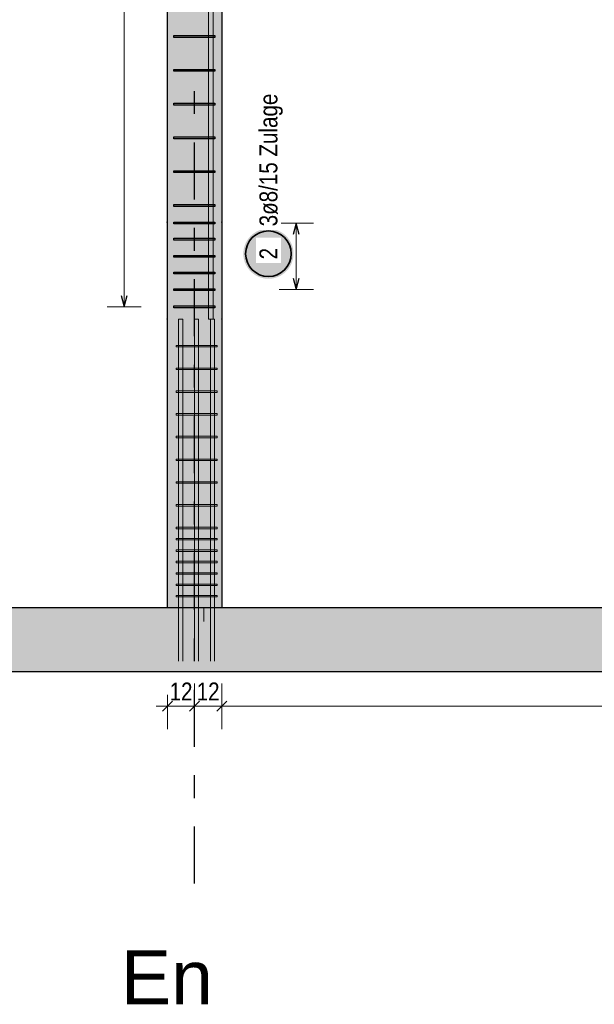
# Model space of a CAD drawing. Header units: millimetres. Extents: x -17.3 to 56.2, y -13.9 to 21.4.
# Tile 48 of 56: x 48.5 to 51, y -13.9 to -9.6. Entities that reach past the tile are written whole.
import ezdxf
from ezdxf.enums import TextEntityAlignment as Align

# ---------------------------------------------------------------- set-up
doc = ezdxf.new("R2010")
doc.units = ezdxf.units.MM
doc.linetypes.add('DASHDOTX2', pattern=[2, 1, -0.5, 0, -0.5])
doc.linetypes.add('HIDDEN', pattern=[0.375, 0.25, -0.125])
for name, color, linetype, lineweight in [('Achsen', 7, 'Continuous', 20), ('Bewehrung', 7, 'Continuous', 20), ('einlesen aus Plan EG', 7, 'Continuous', 20), ('Geschnittene Kanten', 7, 'Continuous', 20), ('Schraffuren', 7, 'Continuous', 20)]:
    doc.layers.add(name, color=color, linetype=linetype, lineweight=lineweight)
doc.styles.add('Arial', font='arial.ttf')
doc.styles.add('Arial Narrow', font='ARIALN.TTF')
doc.dimstyles.new('Arch_Strakon_dimstyle', dxfattribs={"dimtxt": 8.75, "dimasz": 1, "dimexe": 1.25, "dimexo": 0.0625, "dimgap": 1, "dimtad": 0, "dimdec": 5, "dimzin": 12, "dimdsep": 46, "dimtxsty": 'Arial Narrow', "dimblk": 'Arrowhead_Tick', "dimsah": 1, "dimcen": 0, "dimse1": 1, "dimse2": 1, "dimclrd": 6, "dimclrt": 2, "dimazin": 0, "dimtfac": 1, "dimtdec": 4, "dimtmove": 0, "dimatfit": 3, "dimldrblk": 'NONE', "dimfxl": 1, "dimtvp": 1, "dimtolj": 1, "dimtzin": 0, "dimlwd": 13, "dimarcsym": 2})

# ---------------------------------------------------------------- blocks, each defined once
blk = doc.blocks.new('Arrowhead_Tick')
at = {"color": 0, "linetype": 'Continuous', "lineweight": -2}
for p, q in [((0, 10), (0, -5)), ((-1, 0), (0, 0)), ((5, 0), (0, 0))]:
    blk.add_line(p, q, dxfattribs=at)
at = {"color": 2, "linetype": 'Continuous', "lineweight": 35}
blk.add_line((2.21, 2.21), (-2.21, -2.21), dxfattribs=at)
blk = doc.blocks.new('*D11')
at = {"layer": 'Defpoints', "color": 0}
for p in [(49.1178, -12.1426), (49.2355, -12.575), (49.2355, -13.3527)]:
    blk.add_point(p, dxfattribs=at)
at = {"layer": 'einlesen aus Plan EG', "color": 6, "linetype": 'Continuous', "lineweight": 13}
blk.add_line((49.1278, -12.575), (49.2255, -12.575), dxfattribs=at)
at = {"layer": 'einlesen aus Plan EG', "color": 6, "lineweight": 13, "xscale": 0.01, "yscale": 0.01, "zscale": 0.01}
blk.add_blockref('Arrowhead_Tick', (49.2355, -12.575), dxfattribs=at)
at = {"layer": 'einlesen aus Plan EG', "color": 6, "lineweight": 13, "xscale": 0.01, "yscale": 0.01, "zscale": 0.01, "rotation": 180}
blk.add_blockref('Arrowhead_Tick', (49.1178, -12.575), dxfattribs=at)
at = {"layer": 'einlesen aus Plan EG', "color": 2, "lineweight": 35, "insert": (49.1767, -12.5105), "char_height": 0.07875, "attachment_point": 5, "style": 'Arial Narrow'}
blk.add_mtext('\\A1;12', dxfattribs=at)
blk = doc.blocks.new('_None')
blk = doc.blocks.new('*D12')
at = {"layer": 'Defpoints', "color": 0}
for p in [(49.3555, -12.1426), (49.3555, -12.575), (49.2355, -13.3527)]:
    blk.add_point(p, dxfattribs=at)
at = {"layer": 'einlesen aus Plan EG', "color": 6, "linetype": 'Continuous', "lineweight": 13}
blk.add_line((49.2455, -12.575), (49.3455, -12.575), dxfattribs=at)
at = {"layer": 'einlesen aus Plan EG', "color": 6, "lineweight": 13, "xscale": 0.01, "yscale": 0.01, "zscale": 0.01}
blk.add_blockref('Arrowhead_Tick', (49.3555, -12.575), dxfattribs=at)
at = {"layer": 'einlesen aus Plan EG', "color": 6, "lineweight": 13, "xscale": 0.01, "yscale": 0.01, "zscale": 0.01, "rotation": 180}
blk.add_blockref('Arrowhead_Tick', (49.2355, -12.575), dxfattribs=at)
at = {"layer": 'einlesen aus Plan EG', "color": 2, "lineweight": 35, "insert": (49.2955, -12.5105), "char_height": 0.07875, "attachment_point": 5, "style": 'Arial Narrow'}
blk.add_mtext('\\A1;12', dxfattribs=at)
blk = doc.blocks.new('*D13')
at = {"layer": 'Defpoints', "color": 0}
for p in [(49.3555, -12.1426), (53.1755, -12.1426), (53.1755, -12.575)]:
    blk.add_point(p, dxfattribs=at)
at = {"layer": 'einlesen aus Plan EG', "color": 6, "linetype": 'Continuous', "lineweight": 13}
blk.add_line((49.3655, -12.575), (53.1655, -12.575), dxfattribs=at)
at = {"layer": 'einlesen aus Plan EG', "color": 6, "lineweight": 13, "xscale": 0.01, "yscale": 0.01, "zscale": 0.01}
blk.add_blockref('Arrowhead_Tick', (53.1755, -12.575), dxfattribs=at)
at = {"layer": 'einlesen aus Plan EG', "color": 6, "lineweight": 13, "xscale": 0.01, "yscale": 0.01, "zscale": 0.01, "rotation": 180}
blk.add_blockref('Arrowhead_Tick', (49.3555, -12.575), dxfattribs=at)
at = {"layer": 'einlesen aus Plan EG', "color": 2, "lineweight": 35, "insert": (51.2655, -12.5098), "char_height": 0.07875, "attachment_point": 5, "style": 'Arial Narrow'}
blk.add_mtext('\\A1;3.82', dxfattribs=at)

msp = doc.modelspace()

# ---------------------------------------------------------------- hatches: boundary and pattern name
at = {"layer": 'Bewehrung', "lineweight": 25, "true_color": 0xffffff}
msp.add_hatch(color=7, dxfattribs=at).paths.add_polyline_path([(49.669961, -10.590965), (49.669894, -10.587126), (49.669693, -10.583292), (49.669358, -10.579467), (49.66889, -10.575656), (49.66829, -10.571864), (49.667557, -10.568095), (49.666693, -10.564354), (49.6657, -10.560645), (49.664577, -10.556973), (49.663327, -10.553343), (49.661951, -10.549758), (49.660451, -10.546224), (49.658828, -10.542744), (49.657085, -10.539323), (49.655224, -10.535965), (49.653246, -10.532674), (49.651155, -10.529454), (49.648953, -10.526309), (49.646642, -10.523242), (49.644226, -10.520258), (49.641707, -10.517361), (49.639088, -10.514553), (49.636373, -10.511838), (49.633565, -10.509219), (49.630667, -10.5067), (49.627684, -10.504284), (49.624617, -10.501973), (49.621472, -10.499771), (49.618252, -10.49768), (49.614961, -10.495702), (49.611603, -10.493841), (49.608182, -10.492098), (49.604702, -10.490475), (49.601167, -10.488975), (49.597583, -10.487599), (49.593953, -10.486349), (49.590281, -10.485226), (49.586572, -10.484232), (49.582831, -10.483369), (49.579062, -10.482636), (49.57527, -10.482036), (49.571459, -10.481568), (49.567634, -10.481233), (49.5638, -10.481032), (49.559961, -10.480965), (49.556122, -10.481032), (49.552288, -10.481233), (49.548463, -10.481568), (49.544652, -10.482036), (49.540859, -10.482636), (49.53709, -10.483369), (49.533349, -10.484232), (49.529641, -10.485226), (49.525969, -10.486349), (49.522339, -10.487599), (49.518754, -10.488975), (49.51522, -10.490475), (49.51174, -10.492098), (49.508319, -10.493841), (49.504961, -10.495702), (49.50167, -10.49768), (49.49845, -10.499771), (49.495304, -10.501973), (49.492238, -10.504284), (49.489254, -10.5067), (49.486356, -10.509219), (49.483548, -10.511838), (49.480833, -10.514553), (49.478215, -10.517361), (49.475696, -10.520258), (49.47328, -10.523242), (49.470969, -10.526309), (49.468767, -10.529454), (49.466675, -10.532674), (49.464698, -10.535965), (49.462837, -10.539323), (49.461093, -10.542744), (49.459471, -10.546224), (49.457971, -10.549758), (49.456595, -10.553343), (49.455345, -10.556973), (49.454222, -10.560645), (49.453228, -10.564354), (49.452365, -10.568095), (49.451632, -10.571864), (49.451031, -10.575656), (49.450563, -10.579467), (49.450229, -10.583292), (49.450028, -10.587126), (49.449961, -10.590965), (49.450028, -10.594804), (49.450229, -10.598638), (49.450563, -10.602463), (49.451031, -10.606274), (49.451632, -10.610066), (49.452365, -10.613835), (49.453228, -10.617576), (49.454222, -10.621285), (49.455345, -10.624957), (49.456595, -10.628587), (49.457971, -10.632172), (49.459471, -10.635706), (49.461093, -10.639186), (49.462837, -10.642607), (49.464698, -10.645965), (49.466675, -10.649256), (49.468767, -10.652476), (49.470969, -10.655621), (49.47328, -10.658688), (49.475696, -10.661672), (49.478215, -10.664569), (49.480833, -10.667377), (49.483548, -10.670092), (49.486356, -10.672711), (49.489254, -10.67523), (49.492238, -10.677646), (49.495304, -10.679957), (49.49845, -10.682159), (49.50167, -10.68425), (49.504961, -10.686228), (49.508319, -10.688089), (49.51174, -10.689832), (49.51522, -10.691455), (49.518754, -10.692955), (49.522339, -10.694331), (49.525969, -10.695581), (49.529641, -10.696704), (49.533349, -10.697698), (49.53709, -10.698561), (49.540859, -10.699294), (49.544652, -10.699894), (49.548463, -10.700362), (49.552288, -10.700697), (49.556122, -10.700898), (49.559961, -10.700965), (49.5638, -10.700898), (49.567634, -10.700697), (49.571459, -10.700362), (49.57527, -10.699894), (49.579062, -10.699294), (49.582831, -10.698561), (49.586572, -10.697698), (49.590281, -10.696704), (49.593953, -10.695581), (49.597583, -10.694331), (49.601167, -10.692955), (49.604702, -10.691455), (49.608182, -10.689832), (49.611603, -10.688089), (49.614961, -10.686228), (49.618252, -10.68425), (49.621472, -10.682159), (49.624617, -10.679957), (49.627684, -10.677646), (49.630667, -10.67523), (49.633565, -10.672711), (49.636373, -10.670092), (49.639088, -10.667377), (49.641707, -10.664569), (49.644226, -10.661672), (49.646642, -10.658688), (49.648953, -10.655621), (49.651155, -10.652476), (49.653246, -10.649256), (49.655224, -10.645965), (49.657085, -10.642607), (49.658828, -10.639186), (49.660451, -10.635706), (49.661951, -10.632172), (49.663327, -10.628587), (49.664577, -10.624957), (49.6657, -10.621285), (49.666693, -10.617576), (49.667557, -10.613835), (49.66829, -10.610066), (49.66889, -10.606274), (49.669358, -10.602463), (49.669693, -10.598638)])
at = {"layer": 'Schraffuren', "lineweight": 13, "true_color": 0xd7ffd7}
for points in [[(49.355527, -12.142594), (49.355527, -5.892592), (49.115527, -5.892592), (49.115527, -12.142594)], [(54.433513, -12.422586), (54.433513, -12.142586), (48.31211, -12.142586), (48.31211, -12.422586)]]:
    msp.add_hatch(color=254, dxfattribs=at).paths.add_polyline_path(points)

# ---------------------------------------------------------------- linework, layer by layer
at = {"color": 9, "linetype": 'Continuous', "lineweight": 0}
msp.add_line((38.94688, -12.142594), (56.245814, -12.142594), dxfattribs=at)
at = {"color": 3, "linetype": 'HIDDEN', "lineweight": 25, "ltscale": 0.25}
for p, q in [((49.115527, -12.142586), (49.117832, -12.142586)), ((49.117832, -12.142586), (49.124661, -12.142586)), ((49.124661, -12.142586), (49.13575, -12.142586)), ((49.13575, -12.142586), (49.150674, -12.142586)), ((49.150674, -12.142586), (49.168858, -12.142586)), ((49.168858, -12.142586), (49.189605, -12.142586)), ((49.189605, -12.142586), (49.212116, -12.142586)), ((49.212116, -12.142586), (49.235527, -12.142586)), ((49.235527, -12.142586), (49.258937, -12.142586)), ((49.258937, -12.142586), (49.281449, -12.142586)), ((49.281449, -12.142586), (49.302195, -12.142586)), ((49.302195, -12.142586), (49.320379, -12.142586)), ((49.320379, -12.142586), (49.335303, -12.142586)), ((49.335303, -12.142586), (49.346392, -12.142586)), ((49.346392, -12.142586), (49.353221, -12.142586)), ((49.353221, -12.142586), (49.355527, -12.142586))]:
    msp.add_line(p, q, dxfattribs=at)
at = {"color": 9, "linetype": 'Continuous', "lineweight": 0}
for centre in [(49.115527, -10.877594), (49.355527, -10.877594)]:
    msp.add_circle(centre, 0.00111, dxfattribs=at)
at = {"layer": 'Achsen', "color": 3, "linetype": 'DASHDOTX2', "lineweight": 25, "ltscale": 0.25}
msp.add_line((49.23552, -13.352658), (49.23552, -9.775102), dxfattribs=at)
at = {"layer": 'Achsen', "color": 10, "linetype": 'Continuous'}
for p, q in [((49.165411, -10.877579), (49.183911, -10.877579)), ((49.165411, -12.377579), (49.165411, -10.877579)), ((49.183911, -10.877579), (49.183911, -12.377579)), ((49.235411, -10.877579), (49.253911, -10.877579)), ((49.235411, -12.377579), (49.235411, -10.877579)), ((49.253911, -10.877579), (49.253911, -12.377579)), ((49.305411, -12.377579), (49.305411, -10.877579)), ((49.323911, -10.877579), (49.323911, -12.377579)), ((49.154641, -10.999578), (49.154641, -10.993078)), ((49.154641, -10.993078), (49.334661, -10.993078)), ((49.334661, -10.999578), (49.154641, -10.999578)), ((49.334661, -10.993078), (49.334661, -10.999578)), ((49.154641, -11.099238), (49.154641, -11.092738)), ((49.154641, -11.092738), (49.334661, -11.092738)), ((49.334661, -11.092738), (49.334661, -11.099238)), ((49.334661, -11.099238), (49.154641, -11.099238)), ((49.154641, -11.198897), (49.154641, -11.192397)), ((49.154641, -11.192397), (49.334661, -11.192397)), ((49.334661, -11.198897), (49.154641, -11.198897)), ((49.334661, -11.192397), (49.334661, -11.198897)), ((49.154641, -11.298556), (49.154641, -11.292056)), ((49.154641, -11.292056), (49.334661, -11.292056)), ((49.334661, -11.298556), (49.154641, -11.298556)), ((49.334661, -11.292056), (49.334661, -11.298556)), ((49.154641, -11.398215), (49.154641, -11.391715)), ((49.154641, -11.391715), (49.334661, -11.391715)), ((49.334661, -11.391715), (49.334661, -11.398215)), ((49.334661, -11.398215), (49.154641, -11.398215)), ((49.154641, -11.497874), (49.154641, -11.491374)), ((49.154641, -11.491374), (49.334661, -11.491374)), ((49.334661, -11.497874), (49.154641, -11.497874)), ((49.334661, -11.491374), (49.334661, -11.497874)), ((49.154641, -11.597533), (49.154641, -11.591033)), ((49.154641, -11.591033), (49.334661, -11.591033)), ((49.334661, -11.597533), (49.154641, -11.597533)), ((49.334661, -11.591033), (49.334661, -11.597533)), ((49.154641, -11.697192), (49.154641, -11.690692)), ((49.154641, -11.690692), (49.334661, -11.690692)), ((49.334661, -11.697192), (49.154641, -11.697192)), ((49.334661, -11.690692), (49.334661, -11.697192)), ((49.154641, -11.796851), (49.154641, -11.790351)), ((49.154641, -11.790351), (49.334661, -11.790351)), ((49.334661, -11.796851), (49.154641, -11.796851)), ((49.334661, -11.790351), (49.334661, -11.796851)), ((49.154661, -11.845829), (49.154661, -11.839329)), ((49.154661, -11.839329), (49.334681, -11.839329)), ((49.334681, -11.845829), (49.154661, -11.845829)), ((49.334681, -11.839329), (49.334681, -11.845829)), ((49.154641, -11.89651), (49.154641, -11.89001)), ((49.154641, -11.89001), (49.334661, -11.89001)), ((49.334661, -11.89651), (49.154641, -11.89651)), ((49.334661, -11.89001), (49.334661, -11.89651)), ((49.154661, -11.945829), (49.154661, -11.939329)), ((49.154661, -11.939329), (49.334681, -11.939329)), ((49.334681, -11.945829), (49.154661, -11.945829)), ((49.334681, -11.939329), (49.334681, -11.945829)), ((49.154641, -11.996169), (49.154641, -11.989669)), ((49.154641, -11.989669), (49.334661, -11.989669)), ((49.334661, -11.996169), (49.154641, -11.996169)), ((49.334661, -11.989669), (49.334661, -11.996169)), ((49.154661, -12.045829), (49.154661, -12.039329)), ((49.154661, -12.039329), (49.334681, -12.039329)), ((49.334681, -12.039329), (49.334681, -12.045829)), ((49.334681, -12.045829), (49.154661, -12.045829)), ((49.154641, -12.095828), (49.154641, -12.089328)), ((49.154641, -12.089328), (49.334661, -12.089328)), ((49.334661, -12.095828), (49.154641, -12.095828)), ((49.334661, -12.089328), (49.334661, -12.095828))]:
    msp.add_line(p, q, dxfattribs=at)
at = {"layer": 'Achsen', "color": 10, "linetype": 'HIDDEN', "ltscale": 0.25}
for p, q in [((49.165411, -10.877579), (49.183911, -10.877579)), ((49.235411, -10.877579), (49.253911, -10.877579)), ((49.305411, -10.877579), (49.323911, -10.877579)), ((49.277161, -12.142579), (49.277161, -12.203387))]:
    msp.add_line(p, q, dxfattribs=at)
at = {"layer": 'Achsen', "color": 9, "linetype": 'Continuous', "lineweight": 0}
msp.add_circle((49.355527, -10.877306), 0.00111, dxfattribs=at)
at = {"layer": 'Bewehrung', "color": 9, "linetype": 'Continuous', "lineweight": 0}
for p, q in [((49.297527, -5.777306), (49.297527, -10.877306)), ((49.317527, -5.777306), (49.317527, -10.877306)), ((49.297527, -10.877306), (49.317527, -10.877306))]:
    msp.add_line(p, q, dxfattribs=at)
at = {"layer": 'Bewehrung', "color": 5, "linetype": 'Continuous', "lineweight": 18}
for p, q in [((48.9274, -10.823594), (48.9274, -5.936884)), ((49.757109, -10.456594), (49.607109, -10.456594)), ((49.682109, -10.748594), (49.682109, -10.456594)), ((49.607109, -10.748594), (49.757109, -10.748594)), ((48.8524, -10.823594), (49.0024, -10.823594))]:
    msp.add_line(p, q, dxfattribs=at)
at = {"layer": 'Bewehrung', "color": 3, "linetype": 'Continuous', "lineweight": 25}
for p, q in [((49.145527, -9.642937), (49.145527, -9.634937)), ((49.145527, -9.634937), (49.325547, -9.634937)), ((49.325547, -9.642937), (49.145527, -9.642937)), ((49.325547, -9.634937), (49.325547, -9.642937)), ((49.145527, -9.791019), (49.145527, -9.783019)), ((49.145527, -9.783019), (49.325547, -9.783019)), ((49.325547, -9.791019), (49.145527, -9.791019)), ((49.325547, -9.783019), (49.325547, -9.791019)), ((49.145527, -9.939101), (49.145527, -9.931101)), ((49.145527, -9.931101), (49.325547, -9.931101)), ((49.325547, -9.939101), (49.145527, -9.939101)), ((49.325547, -9.931101), (49.325547, -9.939101)), ((49.145527, -10.087183), (49.145527, -10.079183)), ((49.145527, -10.079183), (49.325547, -10.079183)), ((49.325547, -10.087183), (49.145527, -10.087183)), ((49.325547, -10.079183), (49.325547, -10.087183)), ((49.145527, -10.235265), (49.145527, -10.227265)), ((49.145527, -10.227265), (49.325547, -10.227265)), ((49.325547, -10.227265), (49.325547, -10.235265)), ((49.325547, -10.235265), (49.145527, -10.235265)), ((49.145527, -10.383347), (49.145527, -10.375347)), ((49.145527, -10.375347), (49.325547, -10.375347)), ((49.325547, -10.383347), (49.145527, -10.383347)), ((49.325547, -10.375347), (49.325547, -10.383347)), ((49.145527, -10.460594), (49.145527, -10.452594)), ((49.145527, -10.452594), (49.325547, -10.452594)), ((49.325547, -10.460594), (49.145527, -10.460594)), ((49.325547, -10.452594), (49.325547, -10.460594)), ((49.682109, -10.456594), (49.668712, -10.506594)), ((49.695507, -10.506594), (49.682109, -10.456594)), ((49.145527, -10.531429), (49.145527, -10.523429)), ((49.145527, -10.523429), (49.325547, -10.523429)), ((49.325547, -10.531429), (49.145527, -10.531429)), ((49.325547, -10.523429), (49.325547, -10.531429)), ((49.145527, -10.606594), (49.145527, -10.598594)), ((49.145527, -10.598594), (49.325547, -10.598594)), ((49.325547, -10.606594), (49.145527, -10.606594)), ((49.325547, -10.598594), (49.325547, -10.606594)), ((49.145527, -10.679512), (49.145527, -10.671512)), ((49.145527, -10.671512), (49.325547, -10.671512)), ((49.325547, -10.679512), (49.145527, -10.679512)), ((49.325547, -10.671512), (49.325547, -10.679512)), ((49.668712, -10.698594), (49.682109, -10.748594)), ((49.682109, -10.748594), (49.695507, -10.698594)), ((49.145527, -10.752594), (49.145527, -10.744594)), ((49.145527, -10.744594), (49.325547, -10.744594)), ((49.325547, -10.744594), (49.325547, -10.752594)), ((48.914003, -10.773594), (48.9274, -10.823594)), ((48.9274, -10.823594), (48.940798, -10.773594)), ((49.325547, -10.752594), (49.145527, -10.752594)), ((49.145527, -10.827594), (49.145527, -10.819594)), ((49.145527, -10.819594), (49.325547, -10.819594)), ((49.325547, -10.827594), (49.145527, -10.827594)), ((49.325547, -10.819594), (49.325547, -10.827594))]:
    msp.add_line(p, q, dxfattribs=at)
at = {"layer": 'Bewehrung', "color": 9, "linetype": 'Continuous', "lineweight": 0}
for centre in [(49.115527, -10.452594), (49.355527, -10.452594)]:
    msp.add_circle(centre, 0.00111, dxfattribs=at)
at = {"layer": 'Bewehrung', "color": 2, "linetype": 'Continuous', "lineweight": 35}
msp.add_circle((49.559961, -10.590965), 0.1, dxfattribs=at)
at = {"layer": 'Geschnittene Kanten', "color": 3, "linetype": 'Continuous', "lineweight": 25}
for p, q in [((49.115527, -5.892592), (49.115527, -12.142594)), ((49.355527, -5.892592), (49.355527, -12.142594)), ((48.31211, -12.142586), (49.115527, -12.142586)), ((49.355527, -12.142586), (53.175533, -12.142586)), ((48.31211, -12.422586), (54.433513, -12.422586))]:
    msp.add_line(p, q, dxfattribs=at)

# ---------------------------------------------------------------- texts
at = {"color": 1, "lineweight": 70, "style": 'Arial'}
msp.add_text('En', height=0.236335, dxfattribs=at).set_placement((49.114886, -13.76391), align=Align.MIDDLE_CENTER)

# ---------------------------------------------------------------- dimensions: what is measured, and where the dimension line sits
at = {"layer": 'einlesen aus Plan EG', "lineweight": 35}
for base, p1, p2, text, picture, middle in [((49.23552, -12.575), (49.117832, -12.142586), (49.23552, -13.352658), '12', '*D11', (49.176676, -12.575)), ((49.355527, -12.575), (49.23552, -13.352658), (49.355527, -12.142586), '12', '*D12', (49.295523, -12.575)), ((53.175533, -12.575), (49.355527, -12.142586), (53.175533, -12.142594), '3.82', '*D13', (51.26553, -12.575))]:
    dim = msp.add_linear_dim(base=base, p1=p1, p2=p2, text=text, dimstyle='Arch_Strakon_dimstyle', override={"dimscale": 0.01, "dimtxt": 7.875, "dimasz": 1, "dimgap": 2.5, "dimtad": 1, "dimjust": 0, "dimtih": 0, "dimtoh": 0, "dimdec": 5, "dimdsep": 46, "dimtxsty": 'Arial Narrow', "dimclrd": 6, "dimclrt": 2, "dimtix": 1, "dimtofl": 255, "dimtmove": 0, "dimatfit": 2, "dimfxl": 0, "dimfxlon": 0, "dimtvp": 31.746032, "dimlwd": 13}, dxfattribs=at)
    dim.commit()
    dim.dimension.update_dxf_attribs({"geometry": picture, "text_midpoint": middle, "dimtype": 160})

# ---------------------------------------------------------------- next in the draw order: texts
at = {"layer": 'Bewehrung', "color": 2, "lineweight": 35, "char_height": 0.07875, "attachment_point": 1, "rotation": 90, "line_spacing_factor": 0.9, "style": 'Arial Narrow', "bg_fill": 3, "box_fill_scale": 1.2, "bg_fill_color": 256, "bg_fill_true_color": 13158600, "bg_fill_transparency": 0}
for s, insert in [('3ø8/15 Zulage', (49.520586, -10.470965)), ('2', (49.520586, -10.615771))]:
    msp.add_mtext(s, dxfattribs=dict(at, insert=insert))

doc.saveas('drawing.dxf')
